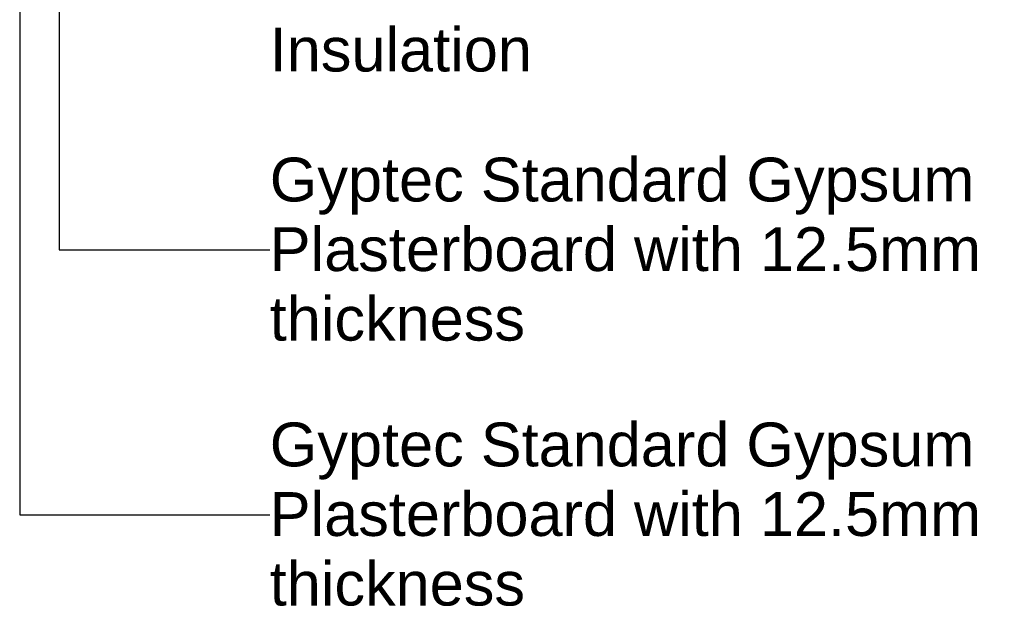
# Model space of a CAD drawing. Header units: millimetres. Extents: x -324 to 2559, y -526 to 1000.
# Tile 2 of 5: x 766 to 1439, y -526 to -125. Entities that reach past the tile are written whole.
import ezdxf

# ---------------------------------------------------------------- set-up
doc = ezdxf.new("R2010")
doc.units = ezdxf.units.MM
doc.layers.add('A-ANNO-IDEN', color=131, linetype='Continuous', lineweight=30)
doc.styles.add('Arial', font='arial.ttf', dxfattribs={"height": 30})

msp = doc.modelspace()

# ---------------------------------------------------------------- linework, layer by layer
at = {"layer": 'A-ANNO-IDEN'}
for p, q in [((792.703, -32.025), (792.703, -282.221)), ((765.759, -43.044), (765.759, -463.556)), ((792.703, -282.221), (936.858, -282.234)), ((765.759, -463.556), (936.858, -463.569))]:
    msp.add_line(p, q, dxfattribs=at)

# ---------------------------------------------------------------- texts
at = {"layer": 'A-ANNO-IDEN', "char_height": 30, "attachment_point": 1, "style": 'Arial'}
for s, insert, width in [('Insulation', (936.858, -130.183), 221.26575), ('Gyptec Standard Gypsum', (936.858, -219.149), 594.05044), ('Plasterboard with 12.5mm', (936.858, -266.774), 602.869), ('thickness', (936.858, -314.399), 215.65394), ('Gyptec Standard Gypsum', (936.858, -400.484), 594.05044), ('Plasterboard with 12.5mm', (936.858, -448.109), 602.869), ('thickness', (936.858, -495.734), 215.65394)]:
    msp.add_mtext(s, dxfattribs=dict(at, insert=insert, width=width))

doc.saveas('drawing.dxf')
